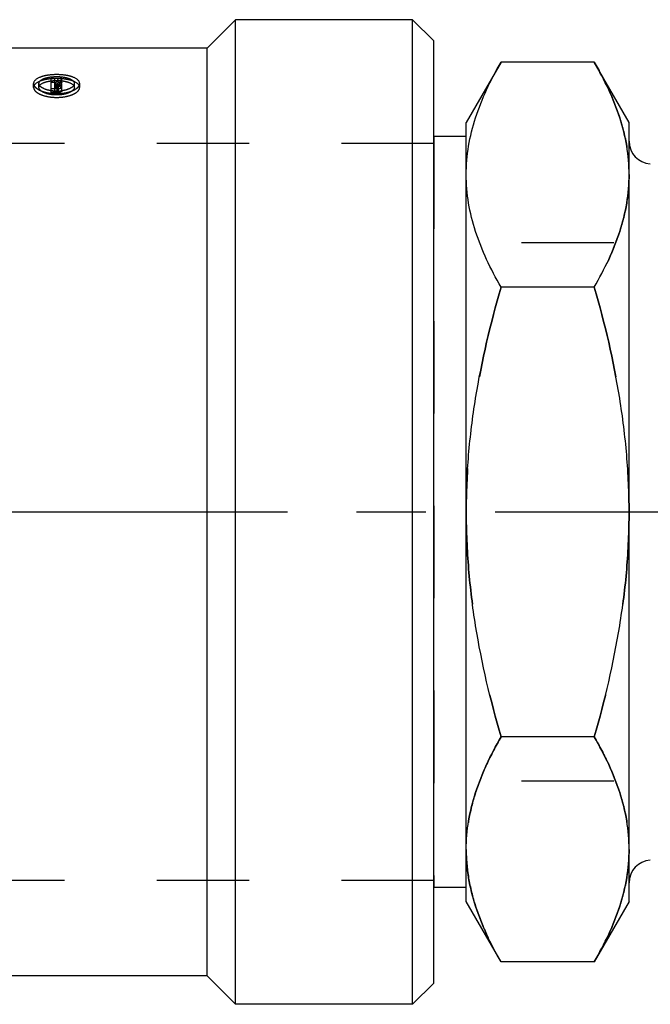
# Model space of a CAD drawing. Header units: millimetres. Extents: x 414 to 586, y 459 to 546.
# Tile 2 of 13: x 497 to 542, y 459 to 528. Entities that reach past the tile are written whole.
import ezdxf

# ---------------------------------------------------------------- set-up
doc = ezdxf.new("R2010")
doc.units = ezdxf.units.MM
doc.header["$LTSCALE"] = 65.185185
doc.linetypes.add('CENTER', pattern=[0.6, 0.375, -0.075, 0.075, -0.075])
doc.linetypes.add('HIDDEN', pattern=[0.2, 0.1, -0.1])
for name, color, linetype in [('ACHSEN_S', 7, 'CONTINUOUS'), ('FASEN', 7, 'CONTINUOUS'), ('KOERPER', 7, 'CONTINUOUS'), ('KONST.EL_MIT_GEO', 7, 'CONTINUOUS')]:
    doc.layers.add(name, color=color, linetype=linetype)

msp = doc.modelspace()

# ---------------------------------------------------------------- linework, layer by layer
at = {"layer": 'ACHSEN_S', "color": 2, "linetype": 'CENTER'}
msp.add_line((413.6, 493.55), (586.4, 493.55), dxfattribs=at)
at = {"layer": 'FASEN', "color": 7, "linetype": 'Continuous'}
for p, q in [((525.1, 458.8), (525.1, 528.3)), ((526.6, 526.8), (525.1, 528.3)), ((526.6, 460.3), (526.6, 526.8)), ((526.6, 460.3), (525.1, 458.8))]:
    msp.add_line(p, q, dxfattribs=at)
at = {"layer": 'KOERPER', "color": 7, "linetype": 'Continuous'}
for p, q in [((512.6, 528.3), (510.6, 526.3)), ((512.6, 458.8), (512.6, 528.3)), ((525.1, 528.3), (512.6, 528.3)), ((510.6, 526.3), (437.385, 526.3)), ((510.6, 460.8), (510.6, 526.3)), ((510.6, 460.8), (434.6, 460.8)), ((512.6, 458.8), (510.6, 460.8)), ((525.1, 458.8), (512.6, 458.8))]:
    msp.add_line(p, q, dxfattribs=at)
at = {"layer": 'KONST.EL_MIT_GEO', "color": 7, "linetype": 'Continuous'}
for p, q in [((531.356, 525.304), (528.9, 521.05)), ((537.944, 525.304), (531.356, 525.304)), ((540.4, 521.05), (537.944, 525.304)), ((528.9, 466.05), (528.9, 521.05)), ((540.4, 466.05), (540.4, 521.05)), ((528.9, 520.05), (526.6, 520.05)), ((537.944, 509.427), (531.356, 509.427)), ((537.944, 477.673), (531.356, 477.673)), ((528.9, 467.05), (526.6, 467.05)), ((531.356, 461.796), (528.9, 466.05)), ((540.4, 466.05), (537.944, 461.796)), ((537.944, 461.796), (531.356, 461.796))]:
    msp.add_line(p, q, dxfattribs=at)
at = {"layer": 'KONST.EL_MIT_GEO', "color": 8, "linetype": 'HIDDEN'}
for p, q in [((499.597, 523.151), (499.597, 524.143)), ((499.847, 524.143), (499.597, 524.143)), ((499.847, 523.259), (499.847, 524.143)), ((500.087, 523.865), (500.087, 524.143)), ((500.343, 524.143), (500.087, 524.143)), ((500.343, 523.865), (500.343, 524.143)), ((498.347, 523.52), (498.347, 523.794)), ((498.724, 523.52), (498.724, 523.794)), ((499.847, 523.865), (499.597, 523.865)), ((500.012, 523.422), (499.597, 523.422)), ((499.925, 523.853), (499.847, 523.853)), ((500.012, 523.751), (499.847, 523.751)), ((499.925, 523.578), (499.847, 523.578)), ((500.012, 523.531), (499.847, 523.531)), ((500.012, 523.476), (499.847, 523.476)), ((499.943, 523.886), (499.925, 523.853)), ((499.925, 523.578), (499.925, 523.853)), ((500.012, 523.151), (500.012, 523.751)), ((500.343, 523.865), (500.087, 523.865)), ((500.097, 523.295), (500.097, 523.715)), ((500.172, 523.562), (500.172, 523.837)), ((500.347, 523.295), (500.347, 523.715)), ((501.224, 523.52), (501.224, 523.794)), ((501.6, 523.52), (501.6, 523.794)), ((500.012, 523.151), (499.597, 523.151)), ((500.012, 523.259), (499.847, 523.259)), ((526.6, 520.05), (526.6, 467.05)), ((526.6, 519.55), (487.6, 519.55)), ((565.4, 512.55), (526.6, 512.55)), ((565.4, 474.55), (526.6, 474.55)), ((526.6, 467.55), (487.6, 467.55))]:
    msp.add_line(p, q, dxfattribs=at)
for centre, radius, start, end in [((511.942, 517.317), 13.68, 150.07048, 151.30271), ((512.193, 517.319), 13.674, 150.06734, 151.53592), ((511.855, 517.028), 13.61, 149.84683, 151.23359), ((500.012, 523.724), 0.194, 269.9724, 274.53069), ((512.029, 517.074), 13.516, 149.84086, 151.31636), ((499.973, 526.046), 2.791, 269.988, 272.19608), ((499.979, 525.922), 2.667, 272.17124, 276.76082), ((499.994, 525.791), 2.534, 276.78199, 279.18663)]:
    msp.add_arc(centre, radius, start, end, dxfattribs=at)
at = {"layer": 'KONST.EL_MIT_GEO', "color": 7, "linetype": 'Continuous'}
for centre, start, end in [((542, 519.723), 180, 266.42367), ((542, 467.377), 93.57633, 180)]:
    msp.add_arc(centre, 1.6, start, end, dxfattribs=at)
for points, knots in [([(528.9, 517.366), (528.9, 518.039), (529.017, 519.401), (529.524, 521.413), (530.317, 523.393), (530.99, 524.67), (531.356, 525.304)], [0, 0, 0, 0, 0.240402, 0.4855, 0.738354, 1, 1, 1, 1]), ([(540.4, 517.366), (540.4, 518.039), (540.283, 519.401), (539.776, 521.413), (538.983, 523.393), (538.31, 524.67), (537.944, 525.304)], [0, 0, 0, 0, 0.240402, 0.4855, 0.738354, 1, 1, 1, 1]), ([(531.356, 509.427), (530.99, 510.062), (530.317, 511.338), (529.524, 513.318), (529.017, 515.33), (528.9, 516.692), (528.9, 517.366)], [0, 0, 0, 0, 0.261646, 0.514501, 0.759598, 1, 1, 1, 1]), ([(537.944, 509.427), (538.31, 510.062), (538.983, 511.338), (539.776, 513.318), (540.283, 515.33), (540.4, 516.692), (540.4, 517.366)], [0, 0, 0, 0, 0.261646, 0.514501, 0.759598, 1, 1, 1, 1]), ([(528.9, 493.55), (528.9, 494.893), (529.015, 497.58), (529.681, 502.915), (530.612, 506.847), (531.356, 509.427)], [0, 0, 0, 0, 0.250045, 0.500096, 1, 1, 1, 1]), ([(540.4, 493.55), (540.4, 494.893), (540.285, 497.58), (539.619, 502.915), (538.688, 506.847), (537.944, 509.427)], [0, 0, 0, 0, 0.250045, 0.500096, 1, 1, 1, 1]), ([(531.356, 477.673), (530.612, 480.253), (529.681, 484.185), (529.015, 489.519), (528.9, 492.207), (528.9, 493.55)], [0, 0, 0, 0, 0.499905, 0.749955, 1, 1, 1, 1]), ([(537.944, 477.673), (538.688, 480.253), (539.619, 484.185), (540.285, 489.519), (540.4, 492.207), (540.4, 493.55)], [0, 0, 0, 0, 0.499905, 0.749955, 1, 1, 1, 1]), ([(528.9, 469.734), (528.9, 470.408), (529.017, 471.77), (529.524, 473.782), (530.317, 475.762), (530.99, 477.038), (531.356, 477.673)], [0, 0, 0, 0, 0.240402, 0.4855, 0.738354, 1, 1, 1, 1]), ([(540.4, 469.734), (540.4, 470.408), (540.283, 471.77), (539.776, 473.782), (538.983, 475.762), (538.31, 477.038), (537.944, 477.673)], [0, 0, 0, 0, 0.240402, 0.4855, 0.738354, 1, 1, 1, 1]), ([(531.356, 461.796), (530.99, 462.43), (530.317, 463.707), (529.524, 465.687), (529.017, 467.699), (528.9, 469.061), (528.9, 469.734)], [0, 0, 0, 0, 0.261646, 0.514501, 0.759598, 1, 1, 1, 1]), ([(537.944, 461.796), (538.31, 462.43), (538.983, 463.707), (539.776, 465.687), (540.283, 467.699), (540.4, 469.061), (540.4, 469.734)], [0, 0, 0, 0, 0.261646, 0.514501, 0.759598, 1, 1, 1, 1])]:
    msp.add_open_spline(points, degree=3, knots=knots, dxfattribs=at)
at = {"layer": 'KONST.EL_MIT_GEO', "color": 8, "linetype": 'HIDDEN'}
for points, knots in [([(537.944, 525.304), (538.31, 524.67), (538.983, 523.393), (539.776, 521.413), (540.283, 519.401), (540.4, 518.039), (540.4, 517.366)], [0, 0, 0, 0, 0.261646, 0.514501, 0.759598, 1, 1, 1, 1]), ([(501.6, 523.794), (501.6, 524.013), (501.24, 524.222), (500.872, 524.328), (500.485, 524.404), (499.974, 524.437), (499.462, 524.404), (499.075, 524.328), (498.707, 524.222), (498.347, 524.013), (498.347, 523.794)], [0, 0, 0, 0, 0.179912, 0.250514, 0.328801, 0.499967, 0.671167, 0.749462, 0.820126, 1, 1, 1, 1]), ([(501.6, 523.52), (501.6, 523.738), (501.239, 523.944), (500.872, 524.049), (500.485, 524.124), (499.974, 524.156), (499.462, 524.124), (499.075, 524.049), (498.708, 523.944), (498.347, 523.738), (498.347, 523.52)], [0, 0, 0, 0, 0.179448, 0.250117, 0.328512, 0.499967, 0.671456, 0.749859, 0.820591, 1, 1, 1, 1]), ([(498.724, 523.794), (498.724, 523.96), (498.991, 524.122), (499.272, 524.207), (499.573, 524.269), (499.972, 524.296), (500.372, 524.269), (500.673, 524.208), (500.955, 524.122), (501.224, 523.96), (501.224, 523.794)], [0, 0, 0, 0, 0.176246, 0.246507, 0.326457, 0.499825, 0.672316, 0.752642, 0.823452, 1, 1, 1, 1]), ([(498.347, 523.794), (498.347, 523.749), (498.373, 523.649), (498.475, 523.518), (498.629, 523.397), (498.918, 523.246), (499.373, 523.118), (499.973, 523.065), (500.574, 523.118), (501.029, 523.246), (501.318, 523.397), (501.473, 523.517), (501.574, 523.65), (501.6, 523.749), (501.6, 523.794)], [0, 0, 0, 0, 0.035919, 0.07823, 0.129553, 0.190053, 0.334845, 0.499986, 0.665066, 0.809861, 0.870388, 0.921802, 0.964097, 1, 1, 1, 1]), ([(498.347, 523.52), (498.347, 523.475), (498.373, 523.376), (498.475, 523.245), (498.629, 523.126), (498.918, 522.976), (499.373, 522.849), (499.973, 522.797), (500.574, 522.849), (501.029, 522.976), (501.318, 523.126), (501.472, 523.245), (501.574, 523.376), (501.6, 523.475), (501.6, 523.52)], [0, 0, 0, 0, 0.035682, 0.077822, 0.129062, 0.189559, 0.334529, 0.499986, 0.665382, 0.810355, 0.870879, 0.92221, 0.964335, 1, 1, 1, 1]), ([(498.724, 523.52), (498.724, 523.684), (498.992, 523.845), (499.272, 523.929), (499.573, 523.99), (499.972, 524.017), (500.372, 523.99), (500.673, 523.929), (500.954, 523.845), (501.224, 523.685), (501.224, 523.52)], [0, 0, 0, 0, 0.175774, 0.246099, 0.326159, 0.499824, 0.672611, 0.753049, 0.823924, 1, 1, 1, 1]), ([(499.972, 523.255), (499.811, 523.255), (499.506, 523.282), (499.154, 523.379), (498.933, 523.497), (498.792, 523.605), (498.724, 523.722), (498.724, 523.794)], [0, 0, 0, 0, 0.334745, 0.630572, 0.749785, 0.849655, 1, 1, 1, 1]), ([(501.224, 523.52), (501.224, 523.448), (501.155, 523.332), (501.014, 523.225), (500.794, 523.109), (500.441, 523.012), (499.975, 522.972), (499.507, 523.012), (499.155, 523.108), (498.933, 523.225), (498.793, 523.332), (498.724, 523.448), (498.724, 523.52)], [0, 0, 0, 0, 0.074632, 0.124557, 0.18401, 0.331384, 0.49999, 0.667662, 0.815779, 0.87539, 0.925246, 1, 1, 1, 1]), ([(500.012, 523.751), (500.032, 523.751), (500.062, 523.749), (500.097, 523.727), (500.097, 523.715)], [0, 0, 0, 0, 0.633627, 1, 1, 1, 1]), ([(500.012, 523.422), (500.055, 523.422), (500.137, 523.43), (500.254, 523.459), (500.347, 523.52), (500.347, 523.567)], [0, 0, 0, 0, 0.333415, 0.627811, 1, 1, 1, 1]), ([(500.012, 523.476), (500.032, 523.476), (500.062, 523.475), (500.097, 523.453), (500.097, 523.441)], [0, 0, 0, 0, 0.634627, 1, 1, 1, 1]), ([(500.097, 523.567), (500.097, 523.563), (500.09, 523.549), (500.064, 523.537), (500.041, 523.533), (500.028, 523.531)], [0, 0, 0, 0, 0.162385, 0.518283, 1, 1, 1, 1]), ([(500.347, 523.441), (500.347, 523.47), (500.287, 523.534), (500.217, 523.552), (500.172, 523.562)], [0, 0, 0, 0, 0.38087, 1, 1, 1, 1]), ([(500.347, 523.715), (500.347, 523.725), (500.332, 523.777), (500.277, 523.803), (500.237, 523.818)], [0, 0, 0, 0, 0.190523, 1, 1, 1, 1]), ([(501.224, 523.794), (501.224, 523.67), (501.028, 523.485), (500.726, 523.359), (500.514, 523.308), (500.398, 523.289)], [0, 0, 0, 0, 0.368234, 0.652003, 1, 1, 1, 1]), ([(500.097, 523.295), (500.097, 523.283), (500.062, 523.261), (500.032, 523.259), (500.012, 523.259)], [0, 0, 0, 0, 0.371927, 1, 1, 1, 1]), ([(500.012, 523.151), (500.055, 523.151), (500.137, 523.158), (500.254, 523.187), (500.347, 523.248), (500.347, 523.295)], [0, 0, 0, 0, 0.334053, 0.628825, 1, 1, 1, 1]), ([(540.4, 517.366), (540.4, 516.692), (540.283, 515.33), (539.776, 513.318), (538.983, 511.338), (538.31, 510.062), (537.944, 509.427)], [0, 0, 0, 0, 0.240402, 0.4855, 0.738354, 1, 1, 1, 1]), ([(531.356, 509.427), (530.612, 506.847), (529.681, 502.915), (529.015, 497.58), (528.9, 494.893), (528.9, 493.55)], [0, 0, 0, 0, 0.499905, 0.749955, 1, 1, 1, 1]), ([(537.944, 509.427), (538.688, 506.847), (539.619, 502.915), (540.285, 497.58), (540.4, 494.893), (540.4, 493.55)], [0, 0, 0, 0, 0.499905, 0.749955, 1, 1, 1, 1]), ([(528.9, 493.55), (528.9, 492.207), (529.015, 489.519), (529.681, 484.185), (530.612, 480.253), (531.356, 477.673)], [0, 0, 0, 0, 0.250045, 0.500096, 1, 1, 1, 1]), ([(540.4, 493.55), (540.4, 492.207), (540.285, 489.519), (539.619, 484.185), (538.688, 480.253), (537.944, 477.673)], [0, 0, 0, 0, 0.250045, 0.500096, 1, 1, 1, 1]), ([(531.356, 477.673), (530.99, 477.038), (530.317, 475.762), (529.524, 473.782), (529.017, 471.77), (528.9, 470.408), (528.9, 469.734)], [0, 0, 0, 0, 0.261646, 0.514501, 0.759598, 1, 1, 1, 1]), ([(537.944, 477.673), (538.31, 477.038), (538.983, 475.762), (539.776, 473.782), (540.283, 471.77), (540.4, 470.408), (540.4, 469.734)], [0, 0, 0, 0, 0.261646, 0.514501, 0.759598, 1, 1, 1, 1]), ([(528.9, 469.734), (528.9, 469.061), (529.017, 467.699), (529.524, 465.687), (530.317, 463.707), (530.99, 462.43), (531.356, 461.796)], [0, 0, 0, 0, 0.240402, 0.4855, 0.738354, 1, 1, 1, 1]), ([(540.4, 469.734), (540.4, 469.061), (540.283, 467.699), (539.776, 465.687), (538.983, 463.707), (538.31, 462.43), (537.944, 461.796)], [0, 0, 0, 0, 0.240402, 0.4855, 0.738354, 1, 1, 1, 1])]:
    msp.add_open_spline(points, degree=3, knots=knots, dxfattribs=at)
msp.add_open_spline([(500.237, 523.818), (500.216, 523.826), (500.194, 523.832), (500.172, 523.837)], degree=3, dxfattribs=at)

doc.saveas('drawing.dxf')
